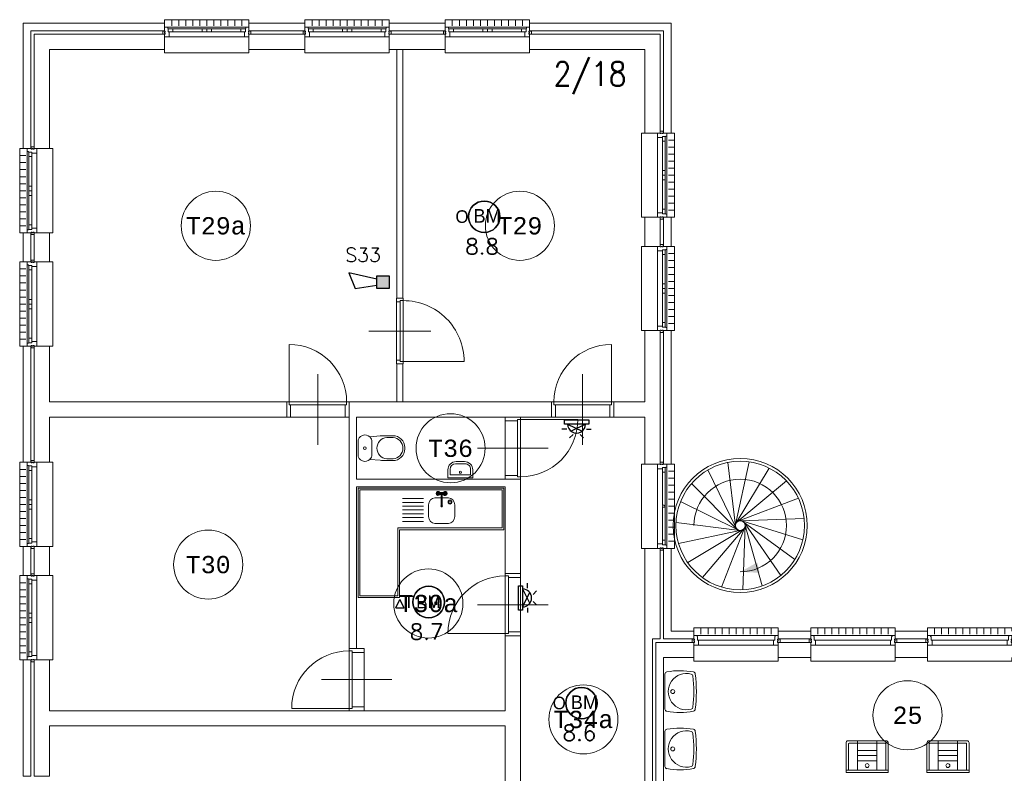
# Model space of a CAD drawing. Header units: millimetres. Extents: x 1890 to 160200, y 5205 to 111580.
# Tile 20 of 51: x 5970 to 20215, y 66261 to 77166. Entities that reach past the tile are written whole.
import ezdxf
from ezdxf.enums import TextEntityAlignment as Align
from ezdxf.xclip import XClip

# ---------------------------------------------------------------- set-up
doc = ezdxf.new("R2010")
doc.units = ezdxf.units.MM
doc.header["$XCLIPFRAME"] = 0
for name, color, linetype in [('BRAND', 1, 'Continuous'), ('Xref', 253, 'Continuous'), ('Xref-beg26-1e-verd$0$AL$1A---_ALGEMEEN', 253, 'Continuous'), ('Xref-beg26-1e-verd$0$AT$1A---_TEKST050', 253, 'Continuous'), ('Xref-beg26-1e-verd$0$AT$1A---_TEKST070', 253, 'Continuous')]:
    doc.layers.add(name, color=color, linetype=linetype)
doc.layers.get('Xref').off()
doc.styles.add('ROMANS', font='romans')
doc.styles.add('TXT', font='txt')
doc.styles.add('Xref-beg26-1e-verd$0$MONOTXT', font='MONOTXT')
doc.styles.add('Xref-beg26-1e-verd$0$ROMANS', font='ROMANS')

# ---------------------------------------------------------------- blocks, each defined once
blk = doc.blocks.new('*O427')
at = {"layer": 'Xref-beg26-1e-verd$0$AL$1A---_ALGEMEEN', "color": 0, "linetype": 'Continuous', "lineweight": 0}
for p, q in [((-508.33, 240), (-508.33, 150)), ((-406.66, 240), (-406.66, 150)), ((-305, 240), (-305, 150)), ((-203.33, 240), (-203.33, 150)), ((-101.66, 240), (-101.66, 150)), ((0, 240), (0, 150)), ((101.66, 240), (101.66, 150)), ((203.33, 240), (203.33, 150)), ((305, 240), (305, 150)), ((406.66, 240), (406.66, 150)), ((508.33, 240), (508.33, 150)), ((-565.5, 130), (565.5, 130)), ((-493, 106), (-67, 106)), ((-493, 63), (-67, 63)), ((67, 106), (493, 106)), ((67, 63), (493, 63)), ((-543, -9), (543, -9))]:
    blk.add_line(p, q, dxfattribs=at)
for points in [[(-610, 190), (-610, 240), (610, 240), (610, 190)], [(-610, -190), (-610, -240), (610, -240), (610, -190)]]:
    blk.add_lwpolyline(points, dxfattribs=at)
for points in [[(-635, 30), (-601, 30), (-601, 46), (-610, 46), (-610, 60), (-601, 60), (-601, 76), (-635, 76)], [(-610, -9), (-545.15, -9), (-543, -6.86), (-543, 63), (-560, 63), (-560, 114), (-565.5, 114), (-565.5, 127.78), (-567.72, 130), (-610, 130), (-610, 76), (-601, 76), (-601, 60), (-610, 60), (-610, 46), (-601, 46), (-601, 30), (-610, 30)], [(-560, 106), (-493, 106), (-493, 63), (-560, 63)], [(-67, 106), (0, 106), (0, 63), (-67, 63)], [(67, 106), (0, 106), (0, 63), (67, 63)], [(560, 106), (493, 106), (493, 63), (560, 63)], [(610, -9), (545.15, -9), (543, -6.86), (543, 63), (560, 63), (560, 114), (565.5, 114), (565.5, 127.78), (567.72, 130), (610, 130), (610, 76), (601, 76), (601, 60), (610, 60), (610, 46), (601, 46), (601, 30), (610, 30)], [(635, 30), (601, 30), (601, 46), (610, 46), (610, 60), (601, 60), (601, 76), (635, 76)]]:
    blk.add_lwpolyline(points, close=True, dxfattribs=at)
blk = doc.blocks.new('*O428')
at = {"layer": 'Xref-beg26-1e-verd$0$AL$1A---_ALGEMEEN', "color": 0, "linetype": 'Continuous', "lineweight": 0}
for p, q in [((-508.33, 240), (-508.33, 150)), ((-406.66, 240), (-406.66, 150)), ((-305, 240), (-305, 150)), ((-203.33, 240), (-203.33, 150)), ((-101.66, 240), (-101.66, 150)), ((0, 240), (0, 150)), ((101.66, 240), (101.66, 150)), ((203.33, 240), (203.33, 150)), ((305, 240), (305, 150)), ((406.66, 240), (406.66, 150)), ((508.33, 240), (508.33, 150)), ((-565.5, 130), (565.5, 130)), ((-493, 106), (-67, 106)), ((-493, 63), (-67, 63)), ((67, 106), (493, 106)), ((67, 63), (493, 63)), ((-543, -9), (543, -9))]:
    blk.add_line(p, q, dxfattribs=at)
for points in [[(-610, 190), (-610, 240), (610, 240), (610, 190)], [(-610, -190), (-610, -240), (610, -240), (610, -190)]]:
    blk.add_lwpolyline(points, dxfattribs=at)
for points in [[(-635, 30), (-601, 30), (-601, 46), (-610, 46), (-610, 60), (-601, 60), (-601, 76), (-635, 76)], [(-610, -9), (-545.15, -9), (-543, -6.86), (-543, 63), (-560, 63), (-560, 114), (-565.5, 114), (-565.5, 127.78), (-567.72, 130), (-610, 130), (-610, 76), (-601, 76), (-601, 60), (-610, 60), (-610, 46), (-601, 46), (-601, 30), (-610, 30)], [(-560, 106), (-493, 106), (-493, 63), (-560, 63)], [(-67, 106), (0, 106), (0, 63), (-67, 63)], [(67, 106), (0, 106), (0, 63), (67, 63)], [(560, 106), (493, 106), (493, 63), (560, 63)], [(610, -9), (545.15, -9), (543, -6.86), (543, 63), (560, 63), (560, 114), (565.5, 114), (565.5, 127.78), (567.72, 130), (610, 130), (610, 76), (601, 76), (601, 60), (610, 60), (610, 46), (601, 46), (601, 30), (610, 30)], [(635, 30), (601, 30), (601, 46), (610, 46), (610, 60), (601, 60), (601, 76), (635, 76)]]:
    blk.add_lwpolyline(points, close=True, dxfattribs=at)
blk = doc.blocks.new('*O429')
at = {"layer": 'Xref-beg26-1e-verd$0$AL$1A---_ALGEMEEN', "color": 0, "linetype": 'Continuous', "lineweight": 0}
for p, q in [((-508.33, 240), (-508.33, 150)), ((-406.66, 240), (-406.66, 150)), ((-305, 240), (-305, 150)), ((-203.33, 240), (-203.33, 150)), ((-101.66, 240), (-101.66, 150)), ((0, 240), (0, 150)), ((101.66, 240), (101.66, 150)), ((203.33, 240), (203.33, 150)), ((305, 240), (305, 150)), ((406.66, 240), (406.66, 150)), ((508.33, 240), (508.33, 150)), ((-565.5, 130), (565.5, 130)), ((-493, 106), (-67, 106)), ((-493, 63), (-67, 63)), ((67, 106), (493, 106)), ((67, 63), (493, 63)), ((-543, -9), (543, -9))]:
    blk.add_line(p, q, dxfattribs=at)
for points in [[(-610, 190), (-610, 240), (610, 240), (610, 190)], [(-610, -190), (-610, -240), (610, -240), (610, -190)]]:
    blk.add_lwpolyline(points, dxfattribs=at)
for points in [[(-635, 30), (-601, 30), (-601, 46), (-610, 46), (-610, 60), (-601, 60), (-601, 76), (-635, 76)], [(-610, -9), (-545.15, -9), (-543, -6.86), (-543, 63), (-560, 63), (-560, 114), (-565.5, 114), (-565.5, 127.78), (-567.72, 130), (-610, 130), (-610, 76), (-601, 76), (-601, 60), (-610, 60), (-610, 46), (-601, 46), (-601, 30), (-610, 30)], [(-560, 106), (-493, 106), (-493, 63), (-560, 63)], [(-67, 106), (0, 106), (0, 63), (-67, 63)], [(67, 106), (0, 106), (0, 63), (67, 63)], [(560, 106), (493, 106), (493, 63), (560, 63)], [(610, -9), (545.15, -9), (543, -6.86), (543, 63), (560, 63), (560, 114), (565.5, 114), (565.5, 127.78), (567.72, 130), (610, 130), (610, 76), (601, 76), (601, 60), (610, 60), (610, 46), (601, 46), (601, 30), (610, 30)], [(635, 30), (601, 30), (601, 46), (610, 46), (610, 60), (601, 60), (601, 76), (635, 76)]]:
    blk.add_lwpolyline(points, close=True, dxfattribs=at)
blk = doc.blocks.new('*O430')
at = {"layer": 'Xref-beg26-1e-verd$0$AL$1A---_ALGEMEEN', "color": 0, "linetype": 'Continuous', "lineweight": 0}
for p, q in [((-508.33, 240), (-508.33, 150)), ((-406.66, 240), (-406.66, 150)), ((-305, 240), (-305, 150)), ((-203.33, 240), (-203.33, 150)), ((-101.66, 240), (-101.66, 150)), ((0, 240), (0, 150)), ((101.66, 240), (101.66, 150)), ((203.33, 240), (203.33, 150)), ((305, 240), (305, 150)), ((406.66, 240), (406.66, 150)), ((508.33, 240), (508.33, 150)), ((-565.5, 130), (565.5, 130)), ((-543, 63), (543, 63)), ((-543, -9), (543, -9))]:
    blk.add_line(p, q, dxfattribs=at)
for points in [[(-610, 190), (-610, 240), (610, 240), (610, 190)], [(-610, -190), (-610, -240), (610, -240), (610, -190)]]:
    blk.add_lwpolyline(points, dxfattribs=at)
for points in [[(-635, 30), (-601, 30), (-601, 46), (-610, 46), (-610, 60), (-601, 60), (-601, 76), (-635, 76)], [(-610, -9), (-545.15, -9), (-543, -6.86), (-543, 63), (-560, 63), (-560, 114), (-565.5, 114), (-565.5, 127.78), (-567.72, 130), (-610, 130), (-610, 76), (-601, 76), (-601, 60), (-610, 60), (-610, 46), (-601, 46), (-601, 30), (-610, 30)], [(610, -9), (545.15, -9), (543, -6.86), (543, 63), (560, 63), (560, 114), (565.5, 114), (565.5, 127.78), (567.72, 130), (610, 130), (610, 76), (601, 76), (601, 60), (610, 60), (610, 46), (601, 46), (601, 30), (610, 30)], [(635, 30), (601, 30), (601, 46), (610, 46), (610, 60), (601, 60), (601, 76), (635, 76)]]:
    blk.add_lwpolyline(points, close=True, dxfattribs=at)
blk = doc.blocks.new('*O432')
at = {"layer": 'Xref-beg26-1e-verd$0$AL$1A---_ALGEMEEN', "color": 0, "linetype": 'Continuous', "lineweight": 0}
for p, q in [((-508.33, 240), (-508.33, 150)), ((-406.66, 240), (-406.66, 150)), ((-305, 240), (-305, 150)), ((-203.33, 240), (-203.33, 150)), ((-101.66, 240), (-101.66, 150)), ((0, 240), (0, 150)), ((101.66, 240), (101.66, 150)), ((203.33, 240), (203.33, 150)), ((305, 240), (305, 150)), ((406.66, 240), (406.66, 150)), ((508.33, 240), (508.33, 150)), ((-565.5, 130), (565.5, 130)), ((-543, 63), (543, 63)), ((-543, -9), (543, -9))]:
    blk.add_line(p, q, dxfattribs=at)
for points in [[(-610, 190), (-610, 240), (610, 240), (610, 190)], [(-610, -190), (-610, -240), (610, -240), (610, -190)]]:
    blk.add_lwpolyline(points, dxfattribs=at)
for points in [[(-635, 30), (-601, 30), (-601, 46), (-610, 46), (-610, 60), (-601, 60), (-601, 76), (-635, 76)], [(-610, -9), (-545.15, -9), (-543, -6.86), (-543, 63), (-560, 63), (-560, 114), (-565.5, 114), (-565.5, 127.78), (-567.72, 130), (-610, 130), (-610, 76), (-601, 76), (-601, 60), (-610, 60), (-610, 46), (-601, 46), (-601, 30), (-610, 30)], [(610, -9), (545.15, -9), (543, -6.86), (543, 63), (560, 63), (560, 114), (565.5, 114), (565.5, 127.78), (567.72, 130), (610, 130), (610, 76), (601, 76), (601, 60), (610, 60), (610, 46), (601, 46), (601, 30), (610, 30)], [(635, 30), (601, 30), (601, 46), (610, 46), (610, 60), (601, 60), (601, 76), (635, 76)]]:
    blk.add_lwpolyline(points, close=True, dxfattribs=at)
blk = doc.blocks.new('*O433')
at = {"layer": 'Xref-beg26-1e-verd$0$AL$1A---_ALGEMEEN', "color": 0, "linetype": 'Continuous', "lineweight": 0}
for p, q in [((-508.33, 240), (-508.33, 150)), ((-406.66, 240), (-406.66, 150)), ((-305, 240), (-305, 150)), ((-203.33, 240), (-203.33, 150)), ((-101.66, 240), (-101.66, 150)), ((0, 240), (0, 150)), ((101.66, 240), (101.66, 150)), ((203.33, 240), (203.33, 150)), ((305, 240), (305, 150)), ((406.66, 240), (406.66, 150)), ((508.33, 240), (508.33, 150)), ((-565.5, 130), (565.5, 130)), ((-543, 63), (543, 63)), ((-543, -9), (543, -9))]:
    blk.add_line(p, q, dxfattribs=at)
for points in [[(-610, 190), (-610, 240), (610, 240), (610, 190)], [(-610, -190), (-610, -240), (610, -240), (610, -190)]]:
    blk.add_lwpolyline(points, dxfattribs=at)
for points in [[(-635, 30), (-601, 30), (-601, 46), (-610, 46), (-610, 60), (-601, 60), (-601, 76), (-635, 76)], [(-610, -9), (-545.15, -9), (-543, -6.86), (-543, 63), (-560, 63), (-560, 114), (-565.5, 114), (-565.5, 127.78), (-567.72, 130), (-610, 130), (-610, 76), (-601, 76), (-601, 60), (-610, 60), (-610, 46), (-601, 46), (-601, 30), (-610, 30)], [(610, -9), (545.15, -9), (543, -6.86), (543, 63), (560, 63), (560, 114), (565.5, 114), (565.5, 127.78), (567.72, 130), (610, 130), (610, 76), (601, 76), (601, 60), (610, 60), (610, 46), (601, 46), (601, 30), (610, 30)], [(635, 30), (601, 30), (601, 46), (610, 46), (610, 60), (601, 60), (601, 76), (635, 76)]]:
    blk.add_lwpolyline(points, close=True, dxfattribs=at)
blk = doc.blocks.new('*O435')
at = {"layer": 'Xref-beg26-1e-verd$0$AL$1A---_ALGEMEEN', "color": 0, "linetype": 'Continuous', "lineweight": 0}
for p, q in [((-9, -543), (-9, 543)), ((63, 16), (63, 493)), ((106, 16), (106, 493)), ((130, -566), (130, 566)), ((240, 508), (150, 508)), ((240, 407), (150, 407)), ((240, 305), (150, 305)), ((240, 203), (150, 203)), ((240, 102), (150, 102)), ((240, 0), (150, 0)), ((63, -493), (63, -16)), ((106, -493), (106, -16)), ((240, -102), (150, -102)), ((240, -203), (150, -203)), ((240, -305), (150, -305)), ((240, -407), (150, -407)), ((240, -508), (150, -508))]:
    blk.add_line(p, q, dxfattribs=at)
for points in [[(-190, -610), (-240, -610), (-240, 610), (-190, 610)], [(190, -610), (240, -610), (240, 610), (190, 610)]]:
    blk.add_lwpolyline(points, dxfattribs=at)
for points in [[(-9, 610), (-9, 545), (-7, 543), (63, 543), (63, 560), (114, 560), (114, 566), (128, 566), (130, 568), (130, 610), (76, 610), (76, 601), (60, 601), (60, 610), (46, 610), (46, 601), (30, 601), (30, 610)], [(30, 635), (30, 601), (46, 601), (46, 610), (60, 610), (60, 601), (76, 601), (76, 635)], [(106, 560), (106, 493), (63, 493), (63, 560)], [(-9, -610), (-9, -545), (-7, -543), (63, -543), (63, -560), (114, -560), (114, -566), (128, -566), (130, -568), (130, -610), (76, -610), (76, -601), (60, -601), (60, -610), (46, -610), (46, -601), (30, -601), (30, -610)], [(106, -560), (106, -493), (63, -493), (63, -560)], [(30, -635), (30, -601), (46, -601), (46, -610), (60, -610), (60, -601), (76, -601), (76, -635)]]:
    blk.add_lwpolyline(points, close=True, dxfattribs=at)
blk.add_lwpolyline([(106, 4), (106, -4), (104, -4, -0.397174), (98, -10), (95, -10, 0.406754), (90, -16), (72, -16), (63, -6), (63, 6), (72, 16), (90, 16, 0.406754), (95, 10), (98, 10, -0.397174), (104, 4), (106, 4)], format="xyb", dxfattribs=at)
blk = doc.blocks.new('*O436')
at = {"layer": 'Xref-beg26-1e-verd$0$AL$1A---_ALGEMEEN', "color": 0, "linetype": 'Continuous', "lineweight": 0}
for p, q in [((-240, 508.33), (-150, 508.33)), ((-130, 565.5), (-130, -565.5)), ((-106, 493), (-106, 67)), ((-63, 493), (-63, 67)), ((9, 543), (9, -543)), ((-240, 406.66), (-150, 406.66)), ((-240, 305), (-150, 305)), ((-240, 203.33), (-150, 203.33)), ((-240, 101.66), (-150, 101.66)), ((-240, 0), (-150, 0)), ((-240, -101.66), (-150, -101.66)), ((-106, -67), (-106, -493)), ((-63, -67), (-63, -493)), ((-240, -203.33), (-150, -203.33)), ((-240, -305), (-150, -305)), ((-240, -406.66), (-150, -406.66)), ((-240, -508.33), (-150, -508.33))]:
    blk.add_line(p, q, dxfattribs=at)
for points in [[(-190, 610), (-240, 610), (-240, -610), (-190, -610)], [(190, 610), (240, 610), (240, -610), (190, -610)]]:
    blk.add_lwpolyline(points, dxfattribs=at)
for points in [[(9, 610), (9, 545.15), (6.86, 543), (-63, 543), (-63, 560), (-114, 560), (-114, 565.5), (-127.78, 565.5), (-130, 567.72), (-130, 610), (-76, 610), (-76, 601), (-60, 601), (-60, 610), (-46, 610), (-46, 601), (-30, 601), (-30, 610)], [(-30, 635), (-30, 601), (-46, 601), (-46, 610), (-60, 610), (-60, 601), (-76, 601), (-76, 635)], [(-106, 560), (-106, 493), (-63, 493), (-63, 560)], [(-106, 67), (-106, 0), (-63, 0), (-63, 67)], [(-106, -67), (-106, 0), (-63, 0), (-63, -67)], [(9, -610), (9, -545.15), (6.86, -543), (-63, -543), (-63, -560), (-114, -560), (-114, -565.5), (-127.78, -565.5), (-130, -567.72), (-130, -610), (-76, -610), (-76, -601), (-60, -601), (-60, -610), (-46, -610), (-46, -601), (-30, -601), (-30, -610)], [(-106, -560), (-106, -493), (-63, -493), (-63, -560)], [(-30, -635), (-30, -601), (-46, -601), (-46, -610), (-60, -610), (-60, -601), (-76, -601), (-76, -635)]]:
    blk.add_lwpolyline(points, close=True, dxfattribs=at)
blk = doc.blocks.new('*O437')
at = {"layer": 'Xref-beg26-1e-verd$0$AL$1A---_ALGEMEEN', "color": 0, "linetype": 'Continuous', "lineweight": 0}
for p, q in [((-240, 508.33), (-150, 508.33)), ((-130, 565.5), (-130, -565.5)), ((-106, 493), (-106, 67)), ((-63, 493), (-63, 67)), ((9, 543), (9, -543)), ((-240, 406.66), (-150, 406.66)), ((-240, 305), (-150, 305)), ((-240, 203.33), (-150, 203.33)), ((-240, 101.66), (-150, 101.66)), ((-240, 0), (-150, 0)), ((-240, -101.66), (-150, -101.66)), ((-106, -67), (-106, -493)), ((-63, -67), (-63, -493)), ((-240, -203.33), (-150, -203.33)), ((-240, -305), (-150, -305)), ((-240, -406.66), (-150, -406.66)), ((-240, -508.33), (-150, -508.33))]:
    blk.add_line(p, q, dxfattribs=at)
for points in [[(-190, 610), (-240, 610), (-240, -610), (-190, -610)], [(190, 610), (240, 610), (240, -610), (190, -610)]]:
    blk.add_lwpolyline(points, dxfattribs=at)
for points in [[(9, 610), (9, 545.15), (6.86, 543), (-63, 543), (-63, 560), (-114, 560), (-114, 565.5), (-127.78, 565.5), (-130, 567.72), (-130, 610), (-76, 610), (-76, 601), (-60, 601), (-60, 610), (-46, 610), (-46, 601), (-30, 601), (-30, 610)], [(-30, 635), (-30, 601), (-46, 601), (-46, 610), (-60, 610), (-60, 601), (-76, 601), (-76, 635)], [(-106, 560), (-106, 493), (-63, 493), (-63, 560)], [(-106, 67), (-106, 0), (-63, 0), (-63, 67)], [(-106, -67), (-106, 0), (-63, 0), (-63, -67)], [(9, -610), (9, -545.15), (6.86, -543), (-63, -543), (-63, -560), (-114, -560), (-114, -565.5), (-127.78, -565.5), (-130, -567.72), (-130, -610), (-76, -610), (-76, -601), (-60, -601), (-60, -610), (-46, -610), (-46, -601), (-30, -601), (-30, -610)], [(-106, -560), (-106, -493), (-63, -493), (-63, -560)], [(-30, -635), (-30, -601), (-46, -601), (-46, -610), (-60, -610), (-60, -601), (-76, -601), (-76, -635)]]:
    blk.add_lwpolyline(points, close=True, dxfattribs=at)
blk = doc.blocks.new('*O438')
at = {"layer": 'Xref-beg26-1e-verd$0$AL$1A---_ALGEMEEN', "color": 0, "linetype": 'Continuous', "lineweight": 0}
for p, q in [((-240, 508.33), (-150, 508.33)), ((-130, 565.5), (-130, -565.5)), ((-106, 493), (-106, 67)), ((-63, 493), (-63, 67)), ((9, 543), (9, -543)), ((-240, 406.66), (-150, 406.66)), ((-240, 305), (-150, 305)), ((-240, 203.33), (-150, 203.33)), ((-240, 101.66), (-150, 101.66)), ((-240, 0), (-150, 0)), ((-240, -101.66), (-150, -101.66)), ((-106, -67), (-106, -493)), ((-63, -67), (-63, -493)), ((-240, -203.33), (-150, -203.33)), ((-240, -305), (-150, -305)), ((-240, -406.66), (-150, -406.66)), ((-240, -508.33), (-150, -508.33))]:
    blk.add_line(p, q, dxfattribs=at)
for points in [[(-190, 610), (-240, 610), (-240, -610), (-190, -610)], [(190, 610), (240, 610), (240, -610), (190, -610)]]:
    blk.add_lwpolyline(points, dxfattribs=at)
for points in [[(9, 610), (9, 545.15), (6.86, 543), (-63, 543), (-63, 560), (-114, 560), (-114, 565.5), (-127.78, 565.5), (-130, 567.72), (-130, 610), (-76, 610), (-76, 601), (-60, 601), (-60, 610), (-46, 610), (-46, 601), (-30, 601), (-30, 610)], [(-30, 635), (-30, 601), (-46, 601), (-46, 610), (-60, 610), (-60, 601), (-76, 601), (-76, 635)], [(-106, 560), (-106, 493), (-63, 493), (-63, 560)], [(-106, 67), (-106, 0), (-63, 0), (-63, 67)], [(-106, -67), (-106, 0), (-63, 0), (-63, -67)], [(9, -610), (9, -545.15), (6.86, -543), (-63, -543), (-63, -560), (-114, -560), (-114, -565.5), (-127.78, -565.5), (-130, -567.72), (-130, -610), (-76, -610), (-76, -601), (-60, -601), (-60, -610), (-46, -610), (-46, -601), (-30, -601), (-30, -610)], [(-106, -560), (-106, -493), (-63, -493), (-63, -560)], [(-30, -635), (-30, -601), (-46, -601), (-46, -610), (-60, -610), (-60, -601), (-76, -601), (-76, -635)]]:
    blk.add_lwpolyline(points, close=True, dxfattribs=at)
blk = doc.blocks.new('*O439')
at = {"layer": 'Xref-beg26-1e-verd$0$AL$1A---_ALGEMEEN', "color": 0, "linetype": 'Continuous', "lineweight": 0}
for p, q in [((-240, 508.33), (-150, 508.33)), ((-130, 565.5), (-130, -565.5)), ((-106, 493), (-106, 67)), ((-63, 493), (-63, 67)), ((9, 543), (9, -543)), ((-240, 406.66), (-150, 406.66)), ((-240, 305), (-150, 305)), ((-240, 203.33), (-150, 203.33)), ((-240, 101.66), (-150, 101.66)), ((-240, 0), (-150, 0)), ((-240, -101.66), (-150, -101.66)), ((-106, -67), (-106, -493)), ((-63, -67), (-63, -493)), ((-240, -203.33), (-150, -203.33)), ((-240, -305), (-150, -305)), ((-240, -406.66), (-150, -406.66)), ((-240, -508.33), (-150, -508.33))]:
    blk.add_line(p, q, dxfattribs=at)
for points in [[(-190, 610), (-240, 610), (-240, -610), (-190, -610)], [(190, 610), (240, 610), (240, -610), (190, -610)]]:
    blk.add_lwpolyline(points, dxfattribs=at)
for points in [[(9, 610), (9, 545.15), (6.86, 543), (-63, 543), (-63, 560), (-114, 560), (-114, 565.5), (-127.78, 565.5), (-130, 567.72), (-130, 610), (-76, 610), (-76, 601), (-60, 601), (-60, 610), (-46, 610), (-46, 601), (-30, 601), (-30, 610)], [(-30, 635), (-30, 601), (-46, 601), (-46, 610), (-60, 610), (-60, 601), (-76, 601), (-76, 635)], [(-106, 560), (-106, 493), (-63, 493), (-63, 560)], [(-106, 67), (-106, 0), (-63, 0), (-63, 67)], [(-106, -67), (-106, 0), (-63, 0), (-63, -67)], [(9, -610), (9, -545.15), (6.86, -543), (-63, -543), (-63, -560), (-114, -560), (-114, -565.5), (-127.78, -565.5), (-130, -567.72), (-130, -610), (-76, -610), (-76, -601), (-60, -601), (-60, -610), (-46, -610), (-46, -601), (-30, -601), (-30, -610)], [(-106, -560), (-106, -493), (-63, -493), (-63, -560)], [(-30, -635), (-30, -601), (-46, -601), (-46, -610), (-60, -610), (-60, -601), (-76, -601), (-76, -635)]]:
    blk.add_lwpolyline(points, close=True, dxfattribs=at)
blk = doc.blocks.new('*O446')
at = {"layer": 'Xref-beg26-1e-verd$0$AL$1A---_ALGEMEEN', "color": 0, "linetype": 'Continuous', "lineweight": 0}
for p, q in [((-9, 543), (-9, -543)), ((63, 493), (63, 67)), ((106, 493), (106, 67)), ((130, 565.5), (130, -565.5)), ((240, 508.33), (150, 508.33)), ((240, 406.66), (150, 406.66)), ((240, 305), (150, 305)), ((240, 203.33), (150, 203.33)), ((240, 101.66), (150, 101.66)), ((240, 0), (150, 0)), ((63, -67), (63, -493)), ((106, -67), (106, -493)), ((240, -101.66), (150, -101.66)), ((240, -203.33), (150, -203.33)), ((240, -305), (150, -305)), ((240, -406.66), (150, -406.66)), ((240, -508.33), (150, -508.33))]:
    blk.add_line(p, q, dxfattribs=at)
for points in [[(-190, 610), (-240, 610), (-240, -610), (-190, -610)], [(190, 610), (240, 610), (240, -610), (190, -610)]]:
    blk.add_lwpolyline(points, dxfattribs=at)
for points in [[(-9, 610), (-9, 545.15), (-6.86, 543), (63, 543), (63, 560), (114, 560), (114, 565.5), (127.78, 565.5), (130, 567.72), (130, 610), (76, 610), (76, 601), (60, 601), (60, 610), (46, 610), (46, 601), (30, 601), (30, 610)], [(30, 635), (30, 601), (46, 601), (46, 610), (60, 610), (60, 601), (76, 601), (76, 635)], [(106, 560), (106, 493), (63, 493), (63, 560)], [(106, 67), (106, 0), (63, 0), (63, 67)], [(106, -67), (106, 0), (63, 0), (63, -67)], [(-9, -610), (-9, -545.15), (-6.86, -543), (63, -543), (63, -560), (114, -560), (114, -565.5), (127.78, -565.5), (130, -567.72), (130, -610), (76, -610), (76, -601), (60, -601), (60, -610), (46, -610), (46, -601), (30, -601), (30, -610)], [(106, -560), (106, -493), (63, -493), (63, -560)], [(30, -635), (30, -601), (46, -601), (46, -610), (60, -610), (60, -601), (76, -601), (76, -635)]]:
    blk.add_lwpolyline(points, close=True, dxfattribs=at)
blk = doc.blocks.new('*O447')
at = {"layer": 'Xref-beg26-1e-verd$0$AL$1A---_ALGEMEEN', "color": 0, "linetype": 'Continuous', "lineweight": 0}
for p, q in [((-9, 543), (-9, -543)), ((63, 493), (63, 67)), ((106, 493), (106, 67)), ((130, 565.5), (130, -565.5)), ((240, 508.33), (150, 508.33)), ((240, 406.66), (150, 406.66)), ((240, 305), (150, 305)), ((240, 203.33), (150, 203.33)), ((240, 101.66), (150, 101.66)), ((240, 0), (150, 0)), ((63, -67), (63, -493)), ((106, -67), (106, -493)), ((240, -101.66), (150, -101.66)), ((240, -203.33), (150, -203.33)), ((240, -305), (150, -305)), ((240, -406.66), (150, -406.66)), ((240, -508.33), (150, -508.33))]:
    blk.add_line(p, q, dxfattribs=at)
for points in [[(-190, 610), (-240, 610), (-240, -610), (-190, -610)], [(190, 610), (240, 610), (240, -610), (190, -610)]]:
    blk.add_lwpolyline(points, dxfattribs=at)
for points in [[(-9, 610), (-9, 545.15), (-6.86, 543), (63, 543), (63, 560), (114, 560), (114, 565.5), (127.78, 565.5), (130, 567.72), (130, 610), (76, 610), (76, 601), (60, 601), (60, 610), (46, 610), (46, 601), (30, 601), (30, 610)], [(30, 635), (30, 601), (46, 601), (46, 610), (60, 610), (60, 601), (76, 601), (76, 635)], [(106, 560), (106, 493), (63, 493), (63, 560)], [(106, 67), (106, 0), (63, 0), (63, 67)], [(106, -67), (106, 0), (63, 0), (63, -67)], [(-9, -610), (-9, -545.15), (-6.86, -543), (63, -543), (63, -560), (114, -560), (114, -565.5), (127.78, -565.5), (130, -567.72), (130, -610), (76, -610), (76, -601), (60, -601), (60, -610), (46, -610), (46, -601), (30, -601), (30, -610)], [(106, -560), (106, -493), (63, -493), (63, -560)], [(30, -635), (30, -601), (46, -601), (46, -610), (60, -610), (60, -601), (76, -601), (76, -635)]]:
    blk.add_lwpolyline(points, close=True, dxfattribs=at)
blk = doc.blocks.new('Xref-beg26-1e-verd$0$ED0831')
at = {"layer": 'Xref-beg26-1e-verd$0$AL$1A---_ALGEMEEN', "color": 0, "linetype": 'Continuous', "lineweight": 0}
for p, q in [((450, -400), (450, 620)), ((0, 0), (0, 220)), ((0, 220), (55, 220)), ((55, 220), (845, 220)), ((55, 220), (55, 45)), ((900, 220), (845, 220)), ((845, 220), (845, 45)), ((900, 0), (900, 220)), ((35, 0), (0, 0)), ((55, 45), (35, 45)), ((35, 45), (35, 0)), ((35, 0), (35, -830)), ((865, 0), (35, 0)), ((55, 45), (845, 45)), ((845, 45), (865, 45)), ((865, 45), (865, 0)), ((865, 0), (900, 0))]:
    blk.add_line(p, q, dxfattribs=at)
blk.add_arc((35, 0), 830, 270, 360, dxfattribs=at)
blk = doc.blocks.new('Xref-beg26-1e-verd$0$WT01')
at = {"layer": 'Xref-beg26-1e-verd$0$AL$1A---_ALGEMEEN', "color": 0, "linetype": 'Continuous', "lineweight": 0}
blk.add_line((-253, -20), (253, -20), dxfattribs=at)
blk.add_circle((0, -133), 28.1, dxfattribs=at)
for centre, radius, start, end in [((766, -236), 1068, 169.7983, 190.5514), ((-253, -53), 33, 90, 169.9973), ((0, -332), 263, 344.8667, 195.1333), ((253, -53), 33, 10.0027, 90), ((-766, -236), 1068, 349.4486, 10.2017), ((-222, -392), 33, 195.1333, 263.9582), ((0, 1707), 2144, 263.9582, 276.0418), ((222, -392), 33, 276.0418, 344.8667), ((-252, -426), 33, 190.3455, 263.1425), ((0, 1669), 2144, 263.1425, 276.8575), ((252, -426), 33, 276.8575, 349.6545)]:
    blk.add_arc(centre, radius, start, end, dxfattribs=at)
blk = doc.blocks.new('Xref-beg26-1e-verd$0$UG61')
at = {"layer": 'Xref-beg26-1e-verd$0$AL$1A---_ALGEMEEN', "color": 0, "linetype": 'Continuous', "lineweight": 0}
for p, q in [((305, -20), (-305, -20)), ((-305, -20), (-305, -450)), ((305, -55), (-305, -55)), ((-270, -435), (-270, -55)), ((-140, -55), (-140, -480)), ((140, -55), (140, -480)), ((270, -55), (270, -435)), ((305, -450), (305, -20)), ((140, -192), (-140, -192)), ((140, -268), (-140, -268)), ((140, -342), (-140, -342)), ((-275, -480), (275, -480)), ((260, -445), (-260, -445))]:
    blk.add_line(p, q, dxfattribs=at)
blk.add_circle((-1, -122), 28.1, dxfattribs=at)
for centre, radius, start, end in [((-275, -450), 30, 180, 270), ((-260, -435), 10, 180, 270), ((260, -435), 10, 270, 360), ((275, -450), 30, 270, 360)]:
    blk.add_arc(centre, radius, start, end, dxfattribs=at)
blk = doc.blocks.new('Xref-beg26-1e-verd$0$ED0881')
at = {"layer": 'Xref-beg26-1e-verd$0$AL$1A---_ALGEMEEN', "color": 0, "linetype": 'Continuous', "lineweight": 0}
for p, q in [((475, -400), (475, 500)), ((915, 0), (35, 0)), ((55, 100), (895, 100)), ((55, 45), (895, 45))]:
    blk.add_line(p, q, dxfattribs=at)
for points in [[(55, 100), (0, 100), (0, 0), (35, 0), (35, 45), (55, 45), (55, 100)], [(950, 0), (915, 0), (915, 45), (895, 45), (895, 100), (950, 100), (950, 0)]]:
    blk.add_lwpolyline(points, close=True, dxfattribs=at)
blk.add_lwpolyline([(35, 0), (35, -880, 0.414214), (915, 0)], format="xyb", dxfattribs=at)
blk = doc.blocks.new('Xref-beg26-1e-verd$0$CLOS02')
at = {"layer": 'Xref-beg26-1e-verd$0$AL$1A---_ALGEMEEN', "color": 0, "linetype": 'Continuous', "lineweight": 0}
for p, q in [((-92, -220), (92, -220)), ((-155, -528), (-155, -436)), ((155, -528), (155, -436)), ((-1, -670), (1, -670))]:
    blk.add_line(p, q, dxfattribs=at)
blk.add_lwpolyline([(-176, -338), (-162, -192, -0.674333), (-92, -20), (92, -20, -0.674333), (162, -192), (176, -338, -0.023285), (180, -431), (180, -525, -0.414214), (10, -695), (-10, -695, -0.414214), (-180, -525), (-180, -431, -0.023285), (-176, -338)], format="xyb", dxfattribs=at)
blk.add_circle((0, -120), 20, dxfattribs=at)
for centre, radius, start, end in [((-92, -120), 100, 225.9727, 270), ((92, -120), 100, 270, 314.0273), ((0, -450), 156, 4.9264, 175.0736), ((0, -514), 156, 184.9259, 355.0741)]:
    blk.add_arc(centre, radius, start, end, dxfattribs=at)
blk = doc.blocks.new('*O542')
at = {"layer": 'Xref-beg26-1e-verd$0$AL$1A---_ALGEMEEN', "color": 0, "linetype": 'Continuous', "lineweight": 0}
for p, q in [((-70, -6), (-180, 912)), ((-68, 17), (127, 921)), ((-64, -28), (-467, 804)), ((-59, 38), (420, 830)), ((-48, -51), (-704, 608)), ((-43, 55), (667, 648)), ((-33, -62), (-863, 346)), ((-23, 66), (842, 396)), ((-7, -70), (-929, 46)), ((0, 70), (925, 100)), ((23, 66), (907, -207)), ((43, 55), (790, -491)), ((59, 38), (587, -721)), ((64, 20), (318, -874)), ((16, -68), (-893, -259)), ((38, -59), (-760, -536)), ((55, -44), (-544, -754)), ((66, -23), (-269, -890)), ((70, -1), (35, -929))]:
    blk.add_line(p, q, dxfattribs=at)
for radius in [970, 930, 70]:
    blk.add_circle((0, 0), radius, dxfattribs=at)
blk.add_arc((0, 0), 670, 270, 180, dxfattribs=at)
blk.add_solid([(246, -534), (0, -670), (280, -684)], dxfattribs=at)
blk = doc.blocks.new('Xref-beg26-1e-verd$0$FT01')
at = {"layer": 'Xref-beg26-1e-verd$0$AL$1A---_ALGEMEEN', "color": 0, "linetype": 'Continuous', "lineweight": 0}
for p, q in [((-180, -135), (-180, -20)), ((-180, -20), (180, -20)), ((-149, -144), (-149, -65)), ((-149, -65), (149, -65)), ((149, -65), (149, -144)), ((180, -20), (180, -135)), ((69, -224), (-69, -224)), ((60, -255), (-60, -255))]:
    blk.add_line(p, q, dxfattribs=at)
blk.add_circle((1, -101), 15.1, dxfattribs=at)
for centre, radius, start, end in [((-60, -135), 120, 180, 270), ((60, -135), 120, 270, 360), ((-69, -144), 80, 180, 270), ((69, -144), 80, 270, 360)]:
    blk.add_arc(centre, radius, start, end, dxfattribs=at)
blk = doc.blocks.new('*O545')
at = {"layer": 'Xref-beg26-1e-verd$0$AL$1A---_ALGEMEEN', "color": 0, "linetype": 'Continuous', "lineweight": 0}
for p, q in [((120, 715), (90, 715)), ((105, 700), (105, 730)), ((120, 730), (191, 730)), ((146, 715), (146, 529)), ((164, 715), (164, 529)), ((220, 715), (190, 715)), ((205, 700), (205, 730)), ((-110, 640), (-412, 640)), ((-110, 585), (-412, 585)), ((120, 700), (146, 700)), ((146, 688), (146, 687)), ((164, 700), (189, 700)), ((164, 688), (164, 687)), ((-110, 530), (-412, 530)), ((-110, 475), (-412, 475)), ((-110, 420), (-412, 420)), ((-110, 365), (-412, 365)), ((-110, 310), (-412, 310))]:
    blk.add_line(p, q, dxfattribs=at)
for points in [[(-1055, 790), (1055, 790), (1055, 190), (-455, 190), (-455, -790), (-1055, -790)], [(-1030, 765), (1030, 765), (1030, 215), (-480, 215), (-480, -765), (-1030, -765)]]:
    blk.add_lwpolyline(points, close=True, dxfattribs=at)
for points in [[(146, 650), (56, 650), (56, 650)], [(254, 650), (254, 650), (164, 650)], [(-34, 550), (-34, 550), (-34, 380), (-34, 380)], [(344, 380), (344, 380), (344, 550), (344, 550)], [(56, 280), (56, 280), (254, 280), (254, 280)]]:
    blk.add_lwpolyline(points, dxfattribs=at)
for centre in [(105, 715), (205, 714)]:
    blk.add_circle(centre, 21.5, dxfattribs=at)
for centre, radius, start, end in [((105, 715), 29.5, 30.9959, 329.0041), ((155, 714), 16, 304.1856, 235.7278), ((155, 714), 11, 329.7274, 210.2726), ((155, 714), 9.5, 360, 180), ((205, 714), 29.5, 209.3566, 147.3362), ((155, 606), 9.69, 21.6916, 158.3084), ((155, 530), 11, 149.7274, 30.2726), ((155, 530), 9.5, 180, 360)]:
    blk.add_arc(centre, radius, start, end, dxfattribs=at)
for centre, major_axis, start_param, end_param in [((56, 550), (0, -100), 3.141593, 4.712389), ((276, 590), (0, 30), 0, 6.283175), ((254, 550), (0, 100), 4.712389, 6.283185), ((276, 590), (0, 20), 0, 6.283175), ((56, 380), (0, -100), 4.712389, 6.283185), ((254, 380), (0, -100), 0, 1.570796)]:
    blk.add_ellipse(centre, major_axis=major_axis, ratio=0.9, start_param=start_param, end_param=end_param, dxfattribs=at)
blk = doc.blocks.new('Xref-beg26-1e-verd')
at = {"layer": 'Xref-beg26-1e-verd$0$AL$1A---_ALGEMEEN', "linetype": 'Continuous', "lineweight": 0}
for points in [[(79242.42, 69741.73), (81289.92, 69741.73), (81289.92, 69631.73), (79352.42, 69631.73), (79352.42, 67926.73), (79242.42, 67926.73)], [(83319.92, 69631.73), (82509.92, 69631.73), (82509.92, 69741.73), (83319.92, 69741.73)], [(85349.92, 69631.73), (84539.92, 69631.73), (84539.92, 69741.73), (85349.92, 69741.73)], [(86569.92, 69741.73), (88617.42, 69741.73), (88617.42, 68151.73), (88507.42, 68151.73), (88507.42, 69631.73), (86569.92, 69631.73)], [(79402.42, 69581.73), (81289.92, 69581.73), (81289.92, 69361.73), (79622.42, 69361.73), (79622.42, 67926.73), (79402.42, 67926.73)], [(83319.92, 69361.73), (82509.92, 69361.73), (82509.92, 69581.73), (83319.92, 69581.73)], [(85349.92, 69361.73), (84539.92, 69361.73), (84539.92, 69581.73), (85349.92, 69581.73)], [(86569.92, 69581.73), (88457.42, 69581.73), (88457.42, 68151.73), (88237.42, 68151.73), (88237.42, 69361.73), (86569.92, 69361.73)], [(84647.42, 69361.73), (84737.42, 69361.73), (84737.42, 65761.73), (84647.42, 65761.73)], [(88457.42, 66511.73), (88237.42, 66511.73), (88237.42, 66931.73), (88457.42, 66931.73)], [(88507.42, 66511.73), (88617.42, 66511.73), (88617.42, 66931.73), (88507.42, 66931.73)], [(79352.42, 66286.73), (79242.42, 66286.73), (79242.42, 66706.73), (79352.42, 66706.73)], [(79402.42, 66286.73), (79622.42, 66286.73), (79622.42, 66706.73), (79402.42, 66706.73)], [(88237.42, 65291.73), (88457.42, 65291.73), (88457.42, 63361.73), (88237.42, 63361.73), (88237.42, 64041.73), (87787.42, 64041.73), (87787.42, 64261.73), (88237.42, 64261.73)], [(88507.42, 63361.73), (88617.42, 63361.73), (88617.42, 65291.73), (88507.42, 65291.73)], [(79242.42, 63386.73), (79352.42, 63386.73), (79352.42, 65066.73), (79242.42, 65066.73)], [(79402.42, 65066.73), (79622.42, 65066.73), (79622.42, 64261.73), (83057.42, 64261.73), (83057.42, 64041.73), (79622.42, 64041.73), (79622.42, 63386.73), (79402.42, 63386.73)], [(84647.42, 64261.73), (84737.42, 64261.73), (84737.42, 64811.73), (84647.42, 64811.73)], [(83957.42, 64261.73), (86887.42, 64261.73), (86887.42, 64041.73), (84067.42, 64041.73), (84067.42, 63141.73), (86437.42, 63141.73), (86437.42, 61776.73), (86217.42, 61776.73), (86217.42, 63031.73), (84067.42, 63031.73), (84067.42, 60691.73), (83957.42, 60691.73)], [(79352.42, 61746.73), (79242.42, 61746.73), (79242.42, 62166.73), (79352.42, 62166.73)], [(79402.42, 61746.73), (79622.42, 61746.73), (79622.42, 62166.73), (79402.42, 62166.73)], [(88237.42, 62141.73), (88457.42, 62141.73), (88457.42, 60831.73), (88347.42, 60831.73), (88347.42, 53951.73), (88397.42, 53951.73), (88397.42, 52836.73), (88347.42, 52837.01), (88347.42, 50246.73), (88457.42, 50246.73), (88457.42, 48886.73), (88237.42, 48886.73), (88237.42, 52936.73), (88347.42, 52936.73), (88347.42, 53851.73), (88237.42, 53851.73), (88237.42, 54951.73), (87787.42, 54951.73), (87787.42, 55171.73), (88237.42, 55171.73)], [(88507.42, 62141.73), (88617.42, 62141.73), (88617.42, 60941.73), (88947.42, 60941.73), (88947.42, 60831.73), (88507.42, 60831.73)], [(79402.42, 60526.73), (79622.42, 60526.73), (79622.42, 59791.73), (86217.42, 59791.73), (86217.42, 60876.73), (86437.42, 60876.73), (86437.42, 58456.73), (86217.42, 58456.73), (86217.42, 59571.73), (79622.42, 59571.73), (79622.42, 58846.73), (79402.42, 58846.73)], [(90167.42, 60831.73), (90637.42, 60831.73), (90637.42, 60941.73), (90167.42, 60941.73)], [(91857.42, 60831.73), (92327.42, 60831.73), (92327.42, 60941.73), (91857.42, 60941.73)], [(88397.42, 60781.73), (88947.42, 60781.73), (88947.42, 60561.73), (88507.42, 60561.73), (88507.42, 52936.73), (89602.42, 52936.73), (89602.42, 52716.73), (89117.42, 52716.73), (89117.42, 52066.73), (89007.42, 52066.73), (89007.42, 52716.73), (88507.42, 52716.73), (88507.42, 50516.73), (89007.42, 50516.73), (89007.42, 51166.73), (89117.42, 51166.73), (89117.42, 50516.73), (89827.42, 50516.73), (89827.42, 50296.73), (88397.42, 50296.73)], [(90167.42, 60561.73), (90637.42, 60561.73), (90637.42, 60781.73), (90167.42, 60781.73)], [(91857.42, 60561.73), (92327.42, 60561.73), (92327.42, 60781.73), (91857.42, 60781.73)], [(79352.42, 58846.73), (79242.42, 58846.73), (79242.42, 60526.73), (79352.42, 60526.73)]]:
    blk.add_lwpolyline(points, close=True, dxfattribs=at)
for centre in [(82029.91836, 66809.23394), (86429.91144, 66809.23579), (85426.41, 63589.91), (81919.91525, 61906.73492), (85104.55721, 61344.14075), (87348.06024, 59666.59266), (92037.4, 59726.72)]:
    blk.add_circle(centre, 500, dxfattribs=at)
for name, p in [('*O428', (81899.92, 69551.73)), ('*O427', (83929.92, 69551.73)), ('*O429', (85959.92, 69551.73)), ('*O447', (88427.42, 67541.73)), ('*O437', (79432.42, 67316.73)), ('*O446', (88427.42, 65901.73)), ('*O436', (79432.42, 65676.73)), ('*O439', (79432.42, 62776.73)), ('*O542', (89617.41, 62471.72)), ('*O435', (88427.42, 62751.73)), ('*O545', (85142.42, 62221.73)), ('*O438', (79432.42, 61136.73)), ('*O433', (89557.42, 60751.73)), ('*O432', (91247.42, 60751.73)), ('*O430', (92937.42, 60751.73))]:
    blk.add_blockref(name, p, dxfattribs=at)
for name, p, rotation in [('Xref-beg26-1e-verd$0$ED0881', (84742.42, 64811.73), 90), ('Xref-beg26-1e-verd$0$ED0831', (87787.42, 64261.73), 180), ('Xref-beg26-1e-verd$0$CLOS02', (84067.42, 63591.73), 90), ('Xref-beg26-1e-verd$0$WT01', (88507.42, 60069.23), 90), ('Xref-beg26-1e-verd$0$WT01', (88507.42, 59239.23), 90), ('Xref-beg26-1e-verd$0$UG61', (91452.42, 58876.73), 180)]:
    blk.add_blockref(name, p, dxfattribs=dict(at, rotation=rotation))
at = {"layer": 'Xref-beg26-1e-verd$0$AL$1A---_ALGEMEEN', "linetype": 'Continuous', "lineweight": 0, "yscale": -1}
for name, p in [('Xref-beg26-1e-verd$0$ED0831', (83057.42, 64261.73)), ('Xref-beg26-1e-verd$0$FT01', (85567.42, 63141.73)), ('Xref-beg26-1e-verd$0$UG61', (92622.42, 58876.73))]:
    blk.add_blockref(name, p, dxfattribs=at)
for p, rotation in [((86437.42, 64041.73), 270), ((86217.42, 60876.73), 90), ((83957.42, 59791.73), 90)]:
    blk.add_blockref('Xref-beg26-1e-verd$0$ED0831', p, dxfattribs=dict(at, rotation=rotation))
at = {"layer": 'Xref-beg26-1e-verd$0$AT$1A---_TEKST050', "linetype": 'Continuous', "lineweight": 0, "style": 'Xref-beg26-1e-verd$0$MONOTXT'}
for s, p in [('T29a', (82029.89, 66809.24)), ('T29', (86429.9, 66809.25)), ('T36', (85426.39, 63589.92)), ('T30', (81919.9, 61906.74)), ('T30a', (85104.51, 61344.14)), ('25', (92037.39, 59726.71)), ('T34a', (87348.01, 59666.59))]:
    blk.add_text(s, height=250.00002, dxfattribs=at).set_placement(p, align=Align.MIDDLE)
at = {"layer": 'Xref-beg26-1e-verd$0$AT$1A---_TEKST070', "linetype": 'Continuous', "lineweight": 0, "style": 'Xref-beg26-1e-verd$0$ROMANS', "width": 0.857143}
blk.add_text('2/18 ', height=349.99998, dxfattribs=at).set_placement((86917.25, 68832.5))
blk = doc.blocks.new('BR-OPT-M')
at = {"layer": 'BRAND', "color": 0}
blk.add_lwpolyline([(1.75, 0, 1), (-1.75, 0, 1)], format="xyb", close=True, dxfattribs=at)
blk.add_circle((0, 0), 1.75, dxfattribs=at)
for start, end in [(0, 180), (180, 0)]:
    blk.add_arc((0, 0), 1.75, start, end, dxfattribs=at)
at = {"layer": 'BRAND', "color": 0, "style": 'TXT'}
blk.add_text('O', height=1.4, dxfattribs=at).set_placement((-3.2, -0.68))
at = {"layer": 'BRAND', "color": 0, "insert": (-1.2, 0.86), "char_height": 1.522, "width": 4.0171, "attachment_point": 1, "style": 'TXT'}
blk.add_mtext('BM', dxfattribs=at)
at = {"layer": 'BRAND', "color": 0, "style": 'ROMANS'}
blk.add_attdef('ION1-B', text='', height=1.75, dxfattribs=at).set_placement((-0.23, -2.43), align=Align.TOP_CENTER)
blk = doc.blocks.new('NEVENIN')
at = {"layer": 'BRAND', "color": 0}
for p, q in [((-2.16, 1.02), (1.31, 2.74)), ((-0.86, 3.53), (-1.68, 4.35)), ((2.16, 1.02), (-1.31, 2.74)), ((0.86, 3.53), (1.68, 4.35)), ((-2.37, 2.19), (-3.54, 2.19)), ((-2.91, 1.02), (2.91, 1.02)), ((-2.91, 0), (-2.91, 1.02)), ((2.91, 0), (-2.91, 0)), ((2.37, 2.19), (3.54, 2.19)), ((2.91, 1.02), (2.91, 0))]:
    blk.add_line(p, q, dxfattribs=at)
blk.add_arc((0, 1.02), 2.16, 360, 180, dxfattribs=at)
blk = doc.blocks.new('SWHOOP')
at = {"layer": 'BRAND', "color": 0}
for p, q in [((3, 1.5), (0, 1.5)), ((3, 0.75), (9.75, 2.25)), ((3, -1.5), (3, 1.5)), ((9.75, 2.25), (8.25, -1.5)), ((0, -1.5), (3, -1.5)), ((8.25, -1.5), (3, -0.75))]:
    blk.add_line(p, q, dxfattribs=at)
at = {"layer": 'BRAND'}
blk.add_line((0, 1.5), (0, -1.5), dxfattribs=at)
at = {"layer": 'BRAND', "color": 0}
blk.add_solid([(0, -1.5), (3, -1.5), (0, 1.5), (3, 1.5)], dxfattribs=at)
blk = doc.blocks.new('BR-TH-M')
at = {"layer": 'BRAND', "color": 0}
for p, q in [((-3.66, -0.66), (-3.2, 0.29)), ((-2.74, -0.66), (-3.2, 0.29)), ((-3.66, -0.66), (-2.74, -0.66))]:
    blk.add_line(p, q, dxfattribs=at)
blk.add_lwpolyline([(1.75, 0, 1), (-1.75, 0, 1)], format="xyb", close=True, dxfattribs=at)
blk.add_circle((0, 0), 1.75, dxfattribs=at)
for start, end in [(0, 180), (180, 0)]:
    blk.add_arc((0, 0), 1.75, start, end, dxfattribs=at)
at = {"layer": 'BRAND', "color": 0, "style": 'TXT'}
blk.add_text('T', height=1.4, dxfattribs=at).set_placement((-2.77, -0.68))
at = {"layer": 'BRAND', "color": 0, "style": 'ROMANS'}
for tag, height, p in [('BM', 1.4, (-0.05, 0.74)), ('ION1-B', 1.75, (-0.23, -2.43))]:
    blk.add_attdef(tag, text='', height=height, dxfattribs=at).set_placement(p, align=Align.TOP_CENTER)

msp = doc.modelspace()

# ---------------------------------------------------------------- block references
at = {"layer": 'BRAND', "xscale": 130, "yscale": 130, "zscale": 130}
for name, p, values in [('BR-OPT-M', (12690, 74314), {'ION1-B': '8.8'}), ('BR-TH-M', (11886, 68739), {'ION1-B': '8.7', 'BM': 'BM'}), ('BR-OPT-M', (14097, 67276), {'ION1-B': '8.6'})]:
    msp.add_blockref(name, p, dxfattribs=at).add_auto_attribs(values)
at = {"layer": 'BRAND', "xscale": -60, "yscale": 60, "zscale": 60}
msp.add_blockref('SWHOOP', (11317, 73367), dxfattribs=at)
at = {"layer": 'BRAND', "xscale": 60, "yscale": 60, "zscale": 60}
for p, rotation in [((14027, 71374), 180), ((13185, 68798), 270)]:
    msp.add_blockref('NEVENIN', p, dxfattribs=dict(at, rotation=rotation))
at = {"layer": 'Xref'}
ref = msp.add_blockref('Xref-beg26-1e-verd', (-73223, 7374), dxfattribs=at)
XClip(ref).set_block_clipping_path([(79179.92, 42876.73), (160997.859777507, 70921.1478704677)])

# ---------------------------------------------------------------- texts
at = {"layer": 'BRAND', "style": 'ROMANS'}
msp.add_text('S33', height=200, dxfattribs=at).set_placement((10680, 73662))

doc.saveas('drawing.dxf')
